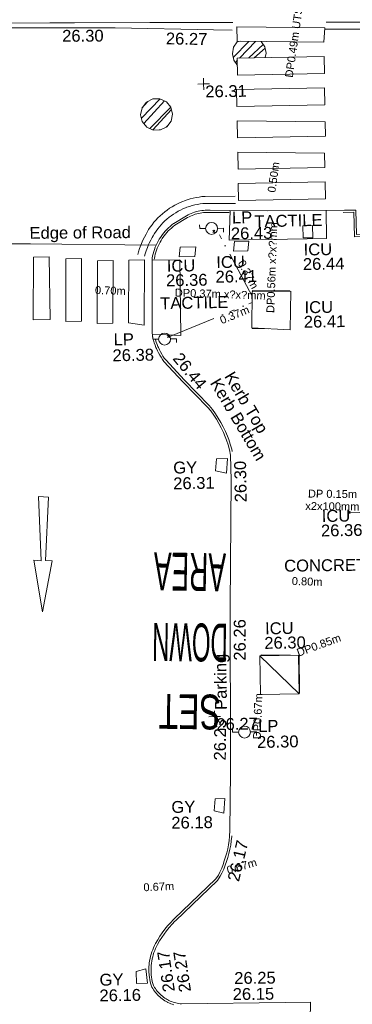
# Model space of a CAD drawing. Header units: millimetres. Extents: x -290717 to 520720, y -103372 to 287762.
# Tile 219 of 256: x 42314 to 52826, y -33671 to -2553. Entities that reach past the tile are written whole.
import ezdxf

# ---------------------------------------------------------------- set-up
doc = ezdxf.new("R2010")
doc.units = ezdxf.units.MM
for name, pattern in [('IMPORT-HIDDEN2 _3_', [4762.5, 3175, -1587.5]), ('IMPORT-UG_DRAINAGE_UNIDENTIFIED_QLB2 _2_', [2700, 1500, -300.0000000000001, 0, -250, 150, -300.0000000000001, 0, -200]), ('IMPORT-UG_ELEC_LV_QLB2 _2_', [2700, 1500, -300.0000000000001, 0, -250, 150, -300.0000000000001, 0, -200]), ('IMPORT-UG_ELEC_STREET LIGHTING_QLB2 _2_', [2700, 1500, -300.0000000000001, 0, -250, 150, -300.0000000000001, 0, -200])]:
    doc.linetypes.add(name, pattern=pattern)
for name, color, linetype, lineweight, true_color in [('00_TOPO_FURN_LAMP_POST', 7, 'Continuous', 9, 0x666666), ('00_UAV_FURN_LAMP_POST', 7, 'Continuous', 9, 0xa50000), ('00_UAV_KERB_BOTTOM', 1, 'Continuous', 9, 0xff0000), ('00_UAV_KERB_TOP', 7, 'Continuous', 9, 0xa500a5), ('00_UAV_LEVEL_SPOT', 7, 'Continuous', 9, 0x666666), ('00_UAV_PARKING', 4, 'Continuous', 9, 0x00ffff), ('00_UAV_ROAD_MARKING_ARROWS', 7, 'Continuous', 9, 0x999999), ('00_UAV_ROAD_MARKING_YELLOW_CONTINUOUS', 40, 'Continuous', 9, 0xffbf00), ('00_UAV_SERV_GULLY', 7, 'Continuous', 9, 0x5252a5), ('00_UAV_SERV_IC', 5, 'Continuous', 9, 0x0000ff), ('12333-PUM-2D-U-0001-C01 - Rev2_REVIT IMPORT_dwg', 7, 'Continuous', 9, 0x767676), ('PUM-CHAMBER EXTENTS', 6, 'IMPORT-HIDDEN2 _3_', 9, 0xff00ff), ('PUM-ELECTRIC-LV-QLB2', 1, 'IMPORT-UG_ELEC_LV_QLB2 _2_', 9, 0xff0000), ('PUM-ELECTRIC-MH', 1, 'Continuous', 9, 0xff0000), ('PUM-ELECTRIC-SL-QLB2', 7, 'IMPORT-UG_ELEC_STREET LIGHTING_QLB2 _2_', 9, 0xff7f7f), ('PUM-UNIDENTIFIED-QLB2', 150, 'IMPORT-UG_DRAINAGE_UNIDENTIFIED_QLB2 _2_', 9, 0x007fff)]:
    doc.layers.add(name, color=color, linetype=linetype, lineweight=lineweight, true_color=true_color)
for name, color, linetype, lineweight in [('00_TOPO_PEDASTRIAN', 7, 'Continuous', 9), ('00_UAV_PEDASTRIAN', 7, 'Continuous', 9), ('00_UAV_ROAD_EDGE', 7, 'Continuous', 9), ('00_UAV_ROAD_TEXT', 7, 'Continuous', 9), ('00_UAV_SURFACE', 7, 'Continuous', 9), ('00_UAV_SURVEY_TEXT', 7, 'Continuous', 9), ('GEN-TEXT', 7, 'Continuous', 9)]:
    doc.layers.add(name, color=color, linetype=linetype, lineweight=lineweight)
doc.styles.add('Arial_1', font='arial.ttf', dxfattribs={"height": 250})
doc.styles.add('Swis721 Lt BT_2', font='swissl.ttf', dxfattribs={"height": 375})
doc.styles.add('Swis721 Lt BT_3', font='swissl.ttf', dxfattribs={"width": 0.5, "height": 1200})
doc.styles.add('Swis721 Lt BT_4', font='swissl.ttf', dxfattribs={"width": 0.4500000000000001, "height": 1200})
doc.styles.add('Swis721 Lt BT_5', font='swissl.ttf', dxfattribs={"width": 0.6530000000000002, "height": 1100})
pattern_1 = [(45, (-533641079.65, -725615854.3560001), (-265.1650429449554, 265.1650429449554), []), (45, (-533640902.873, -725615854.3560001), (-265.1650429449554, 265.1650429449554), [])]

# ---------------------------------------------------------------- blocks, each defined once
blk = doc.blocks.new('12333-PUM-2D-U-0001-C01 - Rev2_REVIT IMPORT_dwg_MSL_Lamp_Post_SYM-2077240-Site Location Plan Existing')
at = {"layer": '00_TOPO_FURN_LAMP_POST', "color": 254, "true_color": 0xcccccc, "flags": 128}
for points in [[(-500.1060478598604, 0), (-1000.212095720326, 0), (-1000.212095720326, 316.7338303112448)], [(500.1060478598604, 0), (1000.21209571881, 0), (1000.21209571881, -316.7338303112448)]]:
    blk.add_lwpolyline(points, dxfattribs=at)
at = {"layer": '00_TOPO_FURN_LAMP_POST', "color": 254, "true_color": 0xcccccc}
blk.add_circle((0, 0), 500.1060478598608, dxfattribs=at)
blk = doc.blocks.new('12333-PUM-2D-U-0001-C01 - Rev2_REVIT IMPORT_dwg_UAV-2077255-Site Location Plan Existing')
at = {"layer": '00_UAV_LEVEL_SPOT', "color": 254, "true_color": 0xcccccc, "flags": 128}
for points in [[(0, -500.0000000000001), (0, 0), (-500.0000000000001, 0)], [(500.0000000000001, 0), (0, 0), (0, 500.0000000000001)]]:
    blk.add_lwpolyline(points, dxfattribs=at)
blk = doc.blocks.new('12333-PUM-2D-U-0001-C01 - Rev2_REVIT IMPORT_dwg_MGS62954_T2_Galway_ITM_3d_Rev1-2077680-Site Location Plan Existing')
at = {"layer": '00_TOPO_PEDASTRIAN', "color": 254, "true_color": 0xcccccc}
for p, q in [((533944487.1, 725542643.4000002), (533944525.2, 725544624.6)), ((533945020.5000001, 725544624.6000001), (533944525.2, 725544624.6)), ((533945020.5000001, 725542643.4000002), (533945020.5000001, 725544624.6000001)), ((533945515.8000001, 725542567.2000002), (533945553.9000001, 725544548.4000002)), ((533946049.2, 725544548.4), (533945553.9000001, 725544548.4000002)), ((533946011.1000001, 725542567.2000002), (533946049.2, 725544548.4)), ((533946506.4000001, 725542491), (533946544.5, 725544472.2)), ((533947039.8000001, 725544472.2), (533946544.5, 725544472.2)), ((533947001.7, 725542491), (533947039.8000001, 725544472.2)), ((533947497.0000001, 725542491.0000001), (533947535.1, 725544472.2)), ((533948030.4, 725544472.2), (533947535.1, 725544472.2)), ((533947992.3000002, 725542414.8000002), (533948030.4, 725544472.2)), ((533945020.5000001, 725542643.4000002), (533944487.1, 725542643.4000002)), ((533946011.1000001, 725542567.2000002), (533945515.8000001, 725542567.2000002)), ((533947001.7, 725542491), (533946506.4000001, 725542491)), ((533947992.3000002, 725542414.8000002), (533947497.0000001, 725542491.0000001))]:
    blk.add_line(p, q, dxfattribs=at)
at = {"layer": '00_UAV_KERB_BOTTOM', "color": 254, "true_color": 0xcccccc, "flags": 128}
for points in [[(533950736.7804605, 725545989.3569915), (533950132.0900854, 725546005.4598573), (533950094.1242148, 725546007.8653365), (533950037.5331977, 725546009.4648867), (533949980.9248381, 725546008.6932474), (533949924.3984467, 725546005.5517732), (533949868.0531899, 725546000.0459753), (533949811.9879164, 725545992.1855121), (533949756.3009837, 725545981.9841739), (533949701.0900853, 725545969.4598575), (533949645.2789108, 725545954.2890987), (533949591.3251473, 725545937.1399534), (533949538.136842, 725545917.7465019), (533949485.8073054, 725545896.1427667), (533949434.428341, 725545872.366648), (533949384.0900854, 725545846.4598573), (533948979.0900856, 725545610.4598573), (533948971.088802, 725545604.8621589), (533948913.9823021, 725545562.8489158), (533948858.6852262, 725545518.4811535), (533948805.2945845, 725545471.836708), (533948753.9040419, 725545422.9974097), (533948704.6037553, 725545372.0489392), (533948657.4802137, 725545319.0806772), (533948612.6160881, 725545264.1855485), (533948570.0900854, 725545207.4598575), (533948548.273298, 725545176.3190839), (533948509.4832006, 725545116.9760703), (533948473.2121561, 725545056.06075), (533948439.5237962, 725544993.6799891), (533948408.477222, 725544929.9432244), (533948380.1268996, 725544864.9622723), (533948354.5225652, 725544798.8511312), (533948331.7091372, 725544731.7257825), (533948311.7266384, 725544663.7039869), (533948294.6101248, 725544594.9050778), (533948280.3896248, 725544525.449752), (533948274.7419983, 725544490.4680808)], [(533956957.2708976, 725545150.1752819), (533954750.0900853, 725545156.4598573), (533954739.0900854, 725545931.4598575), (533954384.6355948, 725545933.7946751)], [(533948267.6477838, 725541957.2822267), (533948274.8718188, 725541925.7418672), (533948295.7771144, 725541849.3279456), (533948319.8639554, 725541773.8564746), (533948347.0900854, 725541699.4598573), (533948360.1567115, 725541666.845016), (533948391.8286727, 725541594.2295516), (533948426.5136723, 725541523.0040672), (533948464.1508609, 725541453.2935165), (533948504.6742103, 725541385.2201959), (533948548.0126285, 725541318.903529), (533948594.0900854, 725541254.4598575), (533949180.0900855, 725540599.4598575), (533949945.4398559, 725539785.5551492), (533950049.5560428, 725539661.4361877), (533950137.2248437, 725539531.5386792), (533950219.3772011, 725539398.0839247), (533950295.8689918, 725539261.3060491), (533950366.5660233, 725539121.445007), (533950431.3442687, 725538978.7461623), (533950490.0900853, 725538833.4598573), (533950528.6370805, 725538727.2685813), (533950576.7667665, 725538578.1286649), (533950618.6089033, 725538427.1041075), (533950645.3824745, 725538256.4534836)], [(533950406.5040748, 725526226.4049691), (533950404.7939532, 725526206.1649225), (533950388.2727191, 725526075.9263481), (533950366.3121516, 725525946.4938525), (533950338.9507769, 725525818.0945041), (533950306.2365959, 725525690.9535595), (533950268.2270007, 725525565.2940667), (533950224.9886731, 725525441.3364751), (533950183.5952229, 725525320.9124568), (533950140.6948515, 725525206.6677225), (533950081.0157391, 725525085.8014199), (533950030.0294461, 725524992.9492552), (533949941.7830805, 725524870.6826469), (533948597.7048924, 725523623.8325347), (533948583.6250276, 725523610.2697823), (533948487.5080935, 725523513.1411537), (533948395.5427951, 725523412.072764), (533948307.8904708, 725523307.2419213), (533948224.7048924, 725523198.8325347), (533948151.1044114, 725523094.4127623), (533948076.9687212, 725522979.6245441), (533948007.7048925, 725522861.8325347), (533947973.1397697, 725522798.5914624), (533947941.2141779, 725522733.8832823), (533947912.0262877, 725522667.8949573), (533947885.6273043, 725522600.7422532), (533947862.0635408, 725522532.5429788), (533947841.3763357, 725522463.4167786), (533947823.6019819, 725522393.4849236), (533947808.7716613, 725522322.8700984), (533947796.9113915, 725522251.6961848), (533947788.0419791, 725522180.088046), (533947785.7188318, 725522151.5918276), (533947782.1789844, 725522108.1713074), (533947779.3326932, 725522036.0721354), (533947779.5080982, 725521963.9170163), (533947782.7048924, 725521891.8325347), (533947784.272485, 725521869.9826034), (533947791.398665, 725521798.18003), (533947801.5253735, 725521726.7388532), (533947814.6348454, 725521655.7844049), (533947830.7040821, 725521585.4411633), (533947849.7048925, 725521515.8325346), (533947865.938662, 725521484.9038464), (533947890.6359626, 725521441.6675694), (533947917.1221472, 725521399.5034335), (533947945.3507493, 725521358.485409), (533947975.2722468, 725521318.6854557), (533948006.8341472, 725521280.1733956), (533948039.9810802, 725521243.0167925), (533948074.6548946, 725521207.2808317), (533948110.794761, 725521173.0282059), (533948148.3372777, 725521140.3190061), (533948187.2165822, 725521109.2106152), (533948227.3644674, 725521079.7576078), (533948268.7104998, 725521052.011655), (533948311.1821447, 725521026.021432), (533948354.7048924, 725521001.8325348), (533948365.4838072, 725520996.2043456), (533948410.2075329, 725520974.3155205), (533948455.8086374, 725520954.3187313), (533948502.2071204, 725520936.249058), (533948549.3215835, 725520920.1382022)]]:
    blk.add_lwpolyline(points, dxfattribs=at)
at = {"layer": '00_UAV_KERB_TOP', "color": 254, "true_color": 0xcccccc, "flags": 128}
for points in [[(533950736.4335051, 725545919.3414148), (533950128.9441845, 725545935.5188165), (533950090.921223, 725545937.927913), (533950037.0211371, 725545939.4514036), (533949983.3450872, 725545938.7197354), (533949929.7467594, 725545935.7409894), (533949876.3201833, 725545930.5203911), (533949823.1590875, 725545923.0670996), (533949770.3567345, 725545913.3941902), (533949717.4401858, 725545901.3903353), (533949665.0855984, 725545887.133718), (533949613.9266363, 725545870.8728974), (533949563.493482, 725545852.4840256), (533949513.8746122, 725545831.9993625), (533949465.157075, 725545809.4548451), (533949417.7509116, 725545785.057068), (533949016.8398589, 725545551.4397634), (533949011.8991684, 725545547.9832559), (533948956.6455709, 725545507.3331927), (533948903.6358294, 725545464.8006794), (533948852.4536631, 725545420.0856566), (533948803.1888632, 725545373.2665703), (533948755.9278567, 725545324.4255561), (533948710.7535555, 725545273.6482981), (533948667.7452106, 725545221.0238775), (533948626.7743075, 725545166.372543), (533948606.2499739, 725545137.0765879), (533948568.8783605, 725545079.9036415), (533948534.1076484, 725545021.508051), (533948501.8127899, 725544961.7076373), (533948472.0504408, 725544900.6073102), (533948444.8728144, 725544838.3142607), (533948420.3275897, 725544774.9377718), (533948398.4578272, 725544710.5890278), (533948379.3018938, 725544645.3809178), (533948362.8933959, 725544579.4278393), (533948349.2611191, 725544512.845496), (533948345.4492133, 725544489.234367)], [(533956957.4016575, 725545079.0127801), (533954681.073495, 725545086.6774231), (533954670.0701519, 725545861.9129782), (533954341.1724054, 725545864.0794516)], [(533948336.0569695, 725541972.141741), (533948342.777584, 725541942.7993305), (533948362.9090223, 725541869.2140448), (533948386.1042339, 725541796.536323), (533948412.462774, 725541724.5104342), (533948424.7423127, 725541693.8601955), (533948455.4050126, 725541623.5587009), (533948488.8060678, 725541554.9697908), (533948525.0500298, 725541487.8397357), (533948564.0733146, 725541422.2863045), (533948605.8074622, 725541358.4245006), (533948648.8083284, 725541298.2837317), (533949231.6801105, 725540646.7802893), (533949997.7944552, 725539832.0625008), (533950105.5340335, 725539703.624023), (533950196.0670126, 725539569.482706), (533950279.7566864, 725539433.530614), (533950357.6798674, 725539294.1932148), (533950429.6998519, 725539151.7149543), (533950495.690292, 725539006.3457874), (533950555.4586825, 725538858.5305197), (533950594.8666119, 725538749.9674964), (533950643.8340797, 725538598.2315383), (533950687.1403123, 725538441.9224892), (533950697.9809237, 725538372.8260999)], [(533950476.2555434, 725526220.5115297), (533950474.4219719, 725526198.810398), (533950457.5316867, 725526065.6625559), (533950435.0805643, 725525933.3387989), (533950407.1079913, 725525802.0712677), (533950373.6630415, 725525672.0902503), (533950334.8043884, 725525543.6237772), (533950291.1354693, 725525418.4317467), (533950249.4734834, 725525297.2264897), (533950205.0025099, 725525178.799204), (533950143.1070508, 725525053.4442015), (533950089.3125729, 725524955.4779946), (533949994.4798146, 725524824.0858444), (533948645.793909, 725523572.9613283), (533948632.7915474, 725523560.4365056), (533948538.2954015, 725523464.9457251), (533948448.303769, 725523366.0463623), (533948362.5325502, 725523263.465293), (533948281.1031507, 725523157.3445998), (533948209.1371776, 725523055.2437652), (533948136.566609, 725522942.878908), (533948068.6024731, 725522827.2971923), (533948035.2666802, 725522766.3053279), (533948004.6382473, 725522704.2262863), (533947976.6366295, 725522640.9198997), (533947951.3105702, 725522576.4964577), (533947928.7044996, 725522511.0689808), (533947908.8580769, 725522444.7522507), (533947891.8061195, 725522377.6626097), (533947877.578542, 725522309.9177558), (533947866.2003046, 725522241.6365367), (533947857.6913686, 725522172.9387408), (533947855.4760617, 725522145.7653171), (533947852.0666613, 725522103.944887), (533947849.3360507, 725522034.7760146), (533947849.5043268, 725521965.5534686), (533947852.5938194, 725521895.8885303), (533947854.0246428, 725521875.9449605), (533947860.9116297, 725521806.5524683), (533947870.6267623, 725521738.0148481), (533947883.203431, 725521669.9441746), (533947898.6195716, 725521602.4598671), (533947915.2275215, 725521541.617377), (533947927.3399218, 725521518.5407499), (533947950.6912378, 725521477.6608177), (533947975.6175027, 725521437.9799638), (533948002.1835647, 725521399.37772), (533948030.3428179, 725521361.9218084), (533948060.0458615, 725521325.6779392), (533948091.2405864, 725521290.709696), (533948123.8722659, 725521257.0784256), (533948157.8836536, 725521224.8431286), (533948193.2150814, 725521194.0603564), (533948229.8045664, 725521164.7841126), (533948267.5879182, 725521137.0657576), (533948306.4988515, 725521110.9539188), (533948346.4691036, 725521086.4944054), (533948387.9129657, 725521063.4609029), (533948397.0748586, 725521058.6770388), (533948439.6623333, 725521037.8337444), (533948482.5777337, 725521019.0146776), (533948526.2435508, 725521002.0092287), (533948570.5831795, 725520986.8472313), (533948615.5188336, 725520973.5552843), (533948660.9716806, 725520962.1567066), (533948706.8619807, 725520952.6714948), (533948753.1092263, 725520945.11629), (533948797.0509331, 725520939.8157269), (533952073.3874811, 725520926.723473), (533952869.1170418, 725520923.5437344), (533952793.709272, 725518707.0429642)]]:
    blk.add_lwpolyline(points, dxfattribs=at)
at = {"layer": '00_UAV_PARKING', "color": 254, "true_color": 0xcccccc, "flags": 128}
for points in [[(533948274.7419943, 725544490.4680804), (533948239.3010789, 725542160.6059673), (533948242.7469301, 725542080.8594232), (533948267.6477798, 725541957.2822264)], [(533950645.3824745, 725538256.4534836), (533950650.7048923, 725537465.8325346), (533950553.7048926, 725533495.8325347), (533950550.1539819, 725533257.8700655), (533950484.7048924, 725528871.8325348), (533950468.4142115, 725528258.9573699), (533950418.7048925, 725526388.8325346), (533950406.5040748, 725526226.4049691)]]:
    blk.add_lwpolyline(points, dxfattribs=at)
at = {"layer": '00_UAV_PEDASTRIAN', "color": 254, "true_color": 0xcccccc}
for p, q in [((533951078.4, 725551330.2), (533951078.4000001, 725551787.4)), ((533953859.7000002, 725551711.2), (533951078.4000001, 725551787.4)), ((533953821.6000001, 725551254.0000001), (533953859.7000002, 725551711.2)), ((533951078.4, 725551330.2), (533953821.6000001, 725551254.0000001)), ((533951078.4000001, 725550263.4), (533951078.4, 725550796.8000001)), ((533953821.6, 725550796.8000002), (533951078.4, 725550796.8000001)), ((533953821.6, 725550263.4000002), (533953821.6, 725550796.8000002)), ((533951078.4000001, 725550263.4), (533953821.6, 725550263.4000002)), ((533951040.3000001, 725549272.8000001), (533951040.3000001, 725549806.2)), ((533953821.6000001, 725549806.2), (533951040.3000001, 725549806.2)), ((533953821.6000001, 725549272.8000001), (533953821.6000001, 725549806.2)), ((533951040.3000001, 725549272.8000001), (533953821.6000001, 725549272.8000001)), ((533951040.3, 725548815.6), (533953821.6000001, 725548739.4)), ((533951040.3, 725548815.6), (533951040.3, 725548282.2)), ((533953821.6000001, 725548739.4), (533953821.6, 725548282.2000002)), ((533951040.3, 725548282.2), (533953821.6, 725548282.2000002)), ((533951040.3, 725547825), (533953783.5000001, 725547748.8000002)), ((533951040.3, 725547825), (533951040.3, 725547291.6)), ((533953783.5000001, 725547748.8000002), (533953783.5, 725547291.6000001)), ((533951040.3, 725547291.6), (533953783.5, 725547291.6000001)), ((533951040.3, 725546834.4), (533953783.5000001, 725546834.4)), ((533951040.3, 725546834.4), (533951040.3, 725546301)), ((533953783.5000001, 725546834.4), (533953783.5000001, 725546301)), ((533951040.3, 725546301), (533953783.5000001, 725546301))]:
    blk.add_line(p, q, dxfattribs=at)
at = {"layer": '00_UAV_ROAD_EDGE', "color": 254, "true_color": 0xcccccc, "flags": 128}
for points in [[(533954384.6355948, 725545933.7946752), (533951953.1222318, 725545957.2762222), (533950736.7804605, 725545989.3569916)], [(533948408.4772221, 725544929.9432247), (533944442.0900854, 725545046.4598575), (533943410.4583091, 725545058.9535935), (533941185.6516568, 725545085.8974581)]]:
    blk.add_lwpolyline(points, dxfattribs=at)
at = {"layer": '00_UAV_ROAD_MARKING_ARROWS', "color": 254, "true_color": 0xcccccc, "flags": 128}
blk.add_lwpolyline([(533944868.8331283, 725537027.3232088), (533944741.8331282, 725535028.3232088), (533944951.8331282, 725535018.3232089), (533944612.8331283, 725533406.3232088), (533944372.8331282, 725535045.3232088), (533944598.8331282, 725535021.3232087), (533944558.8331283, 725537052.3232089)], close=True, dxfattribs=at)
at = {"layer": '00_UAV_ROAD_MARKING_YELLOW_CONTINUOUS', "color": 254, "true_color": 0xcccccc, "flags": 128}
for points in [[(533950956.0902098, 725551922.8644043), (533948331.0902098, 725551973.8644042), (533945956.9160742, 725552003.926755), (533945172.0902098, 725552013.8644043), (533942393.0902098, 725552057.8644043), (533940957.8229079, 725552087.7658066), (533940329.0902098, 725552100.8644042)], [(533940341.0902098, 725551922.8644043), (533943722.0902099, 725551885.8644042), (533945340.5147306, 725551857.7939192), (533947239.09021, 725551824.8644043), (533950337.7552593, 725551705.0080067), (533950936.0902098, 725551681.8644042)], [(533953901.0902098, 725551883.8644043), (533956519.0902098, 725551843.8644042), (533958900.2716224, 725551796.8158143), (533960163.09021, 725551771.8644043), (533962964.0902098, 725551719.8644042), (533963898.3373261, 725551696.7712319), (533966605.0902098, 725551629.8644042)], [(533966588.0902098, 725551459.8644043), (533962710.0902099, 725551529.8644042), (533961589.7134928, 725551544.0813805), (533959873.0902098, 725551565.8644042), (533956942.0902098, 725551610.8644042), (533956590.6502153, 725551617.4524843), (533953848.0902098, 725551668.8644042)], [(533947827.9401381, 725544648.276261), (533947851.2645896, 725544727.9343385), (533947886.8921897, 725544834.8391949), (533947927.1645239, 725544940.682078), (533947971.3283885, 725545043.5683229), (533947993.8905765, 725545092.0180651), (533948044.2152808, 725545192.0353162), (533948098.0083799, 725545288.6438576), (533948132.1646953, 725545347.4900768), (533948182.4452808, 725545427.3306005), (533948236.3897113, 725545505.5240166), (533948293.5612234, 725545581.3898855), (533948353.8595195, 725545654.7951128), (533948417.1788155, 725545725.6109204), (533948483.4080279, 725545793.7130737), (533948552.4309684, 725545858.9820986), (533948624.1265472, 725545921.3034903), (533948698.3689855, 725545980.5679165), (533948775.0280373, 725546036.6714072), (533948853.9692165, 725546089.5155374), (533948935.0540333, 725546139.0076011), (533949018.1402376, 725546185.0607722), (533949103.0820676, 725546227.5942575), (533949189.730507, 725546266.5334392), (533949277.0295244, 725546301.4484439), (533949330.8055453, 725546320.9161276), (533949420.224386, 725546349.9754976), (533949511.7194319, 725546375.5267881), (533949604.204198, 725546397.2242512), (533949697.5164351, 725546415.0298215), (533949791.4924411, 725546428.9122626), (533949885.9673504, 725546438.8472197), (533949984.7464577, 725546445.0673187), (533950939.3767349, 725546430.9395978)], [(533950936.0902098, 725546208.8644042), (533949990.0902098, 725546222.8644042), (533949904.5683885, 725546217.4791136), (533949819.347097, 725546208.5172645), (533949734.5758423, 725546195.9945793), (533949650.403342, 725546179.9330269), (533949566.9772635, 725546160.3607848), (533949484.4439639, 725546137.3121892), (533949402.9482355, 725546110.8276751), (533949356.0902098, 725546093.8644042), (533949276.5264737, 725546062.043104), (533949198.3650661, 725546026.917933), (533949121.7431089, 725545988.5505127), (533949046.795023, 725545947.0081526), (533948973.6522926, 725545902.3637321), (533948902.4432353, 725545854.6955729), (533948833.2927758, 725545804.0873005), (533948766.3222274, 725545750.6276997), (533948701.6490793, 725545694.4105568), (533948639.38679, 725545635.5344951), (533948579.6445892, 725545574.1028038), (533948522.5272843, 725545510.2232548), (533948468.1350792, 725545444.0079148), (533948416.5633957, 725545375.5729474), (533948367.9027085, 725545305.0384114), (533948322.2383848, 725545232.5280479), (533948291.0902099, 725545178.8644043), (533948240.5246105, 725545088.0522208), (533948193.8061852, 725544995.2022276), (533948174.0902098, 725544952.8644043), (533948133.0911371, 725544857.3510098), (533948096.1277134, 725544760.2045336), (533948063.2647851, 725544661.595404), (533948041.0902099, 725544585.8644042)]]:
    blk.add_lwpolyline(points, dxfattribs=at)
at = {"layer": '00_UAV_SERV_GULLY', "color": 254, "true_color": 0xcccccc}
for p, q in [((533950164, 725537766.6), (533950202.1000001, 725538147.6)), ((533950202.1000001, 725538147.6), (533950545.0000001, 725538147.6)), ((533950545.0000001, 725538147.6), (533950506.9, 725537690.4)), ((533950164, 725537766.6), (533950506.9, 725537690.4)), ((533949935.4000002, 725527022.4000002), (533949973.5000001, 725527403.4000002)), ((533949973.5000001, 725527403.4000002), (533950278.3000001, 725527403.4)), ((533950278.3000001, 725527403.4), (533950240.2, 725526946.2000002)), ((533949935.4000002, 725527022.4000002), (533950240.2, 725526946.2000002)), ((533947382.7000001, 725521993.2), (533947687.5, 725522069.4)), ((533947382.7000001, 725521612.2), (533947382.7000001, 725521993.2)), ((533947687.5, 725522069.4), (533947725.6000001, 725521612.2)), ((533947382.7000001, 725521612.2), (533947725.6000001, 725521612.2))]:
    blk.add_line(p, q, dxfattribs=at)
at = {"layer": '00_UAV_SERV_IC', "color": 254, "true_color": 0xcccccc}
for p, q in [((533953059.6000001, 725545081.8000001), (533953059.6000001, 725545462.8000002)), ((533953059.6000001, 725545462.8000002), (533953364.4000001, 725545462.8000001)), ((533953364.4000001, 725545462.8000001), (533953364.4000001, 725545081.8000001)), ((533950849.8000001, 725544700.8000002), (533950887.9000002, 725545005.6000001)), ((533950887.9000002, 725545005.6000001), (533951345.1, 725545005.6000001)), ((533951307.0000002, 725544700.8000001), (533951345.1, 725545005.6000001)), ((533953059.6000001, 725545081.8000001), (533953364.4000001, 725545081.8000001)), ((533949135.3000001, 725544548.4), (533949173.4000001, 725544853.2000002)), ((533949173.4000001, 725544853.2000002), (533949668.7000001, 725544853.2)), ((533949630.6, 725544548.4), (533949668.7000001, 725544853.2)), ((533951307.0000002, 725544700.8000001), (533950849.8000001, 725544700.8000002)), ((533949630.6, 725544548.4), (533949135.3000001, 725544548.4)), ((533951383.2, 725542262.4), (533951421.3, 725543405.4)), ((533951421.3, 725543405.4), (533952640.5, 725543405.4)), ((533952602.4000001, 725542186.2000002), (533952640.5, 725543405.4)), ((533952602.4000001, 725542186.2000002), (533951383.2, 725542262.4)), ((533951459.4, 725531899.2000002), (533952678.6, 725531899.2000002)), ((533951459.4, 725531899.2000002), (533951459.4, 725530680.0000001)), ((533951459.4, 725531899.2000002), (533952678.6, 725530680.0000001)), ((533952678.6, 725531899.2000002), (533952678.6, 725530680.0000001)), ((533952678.6, 725530680.0000001), (533951459.4, 725530680.0000001))]:
    blk.add_line(p, q, dxfattribs=at)
at = {"layer": '00_UAV_SURFACE', "color": 254, "true_color": 0xcccccc, "flags": 128}
for points in [[(533950768.3619038, 725545988.5240376), (533950716.1954322, 725545050.3487573), (533953793.8261201, 725545048.9980404), (533953796.9442293, 725545939.4701129)], [(533948274.3105717, 725544462.1066546), (533949152.0902098, 725544456.3473411), (533949142.7618663, 725542067.4546019), (533948240.7895222, 725542126.1592621)]]:
    blk.add_lwpolyline(points, dxfattribs=at)
at = {"xscale": 0.375, "yscale": 0.375, "zscale": 0.375}
for name, p in [('12333-PUM-2D-U-0001-C01 - Rev2_REVIT IMPORT_dwg_UAV-2077255-Site Location Plan Existing', (533950000.0000001, 725550000)), ('12333-PUM-2D-U-0001-C01 - Rev2_REVIT IMPORT_dwg_MSL_Lamp_Post_SYM-2077240-Site Location Plan Existing', (533950171.0902098, 725545428.8644042)), ('12333-PUM-2D-U-0001-C01 - Rev2_REVIT IMPORT_dwg_MSL_Lamp_Post_SYM-2077240-Site Location Plan Existing', (533948625.0902098, 725541958.8644042)), ('12333-PUM-2D-U-0001-C01 - Rev2_REVIT IMPORT_dwg_UAV-2077255-Site Location Plan Existing', (533950000.0000001, 725530000)), ('12333-PUM-2D-U-0001-C01 - Rev2_REVIT IMPORT_dwg_MSL_Lamp_Post_SYM-2077240-Site Location Plan Existing', (533950934.7048923, 725529495.8325347))]:
    blk.add_blockref(name, p, dxfattribs=at)
at = {"layer": '00_UAV_FURN_LAMP_POST', "color": 251, "true_color": 0x666666, "char_height": 375, "attachment_point": 1, "line_spacing_factor": 1.005061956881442, "style": 'Swis721 Lt BT_2'}
for s, insert, width in [('LP', (533950821.1563337, 725545947.8140402), 707.5855621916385), ('26.43', (533950778.4115067, 725545445.9001223), 1495.902363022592), ('LP', (533947013.4269304, 725542163.1263841), 707.5855621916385), ('26.38', (533946970.6821032, 725541661.2124664), 1495.902363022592), ('LP', (533951367.4883024, 725529864.7951694), 707.5855621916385), ('26.30', (533951324.7434752, 725529362.8812516), 1495.902363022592)]:
    blk.add_mtext(s, dxfattribs=dict(at, insert=insert, width=width))
at = {"layer": '00_UAV_KERB_BOTTOM', "color": 251, "true_color": 0x666666, "char_height": 375, "attachment_point": 1, "line_spacing_factor": 1.005061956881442, "style": 'Swis721 Lt BT_2'}
for s, insert, width, rotation in [('Kerb Bottom', (533950350.5542789, 725540735.4236115), 3414.456504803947, 299.74133080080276), ('26.17', (533950309.5626777, 725524843.2447212), 1495.902363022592, 75.73431127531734), ('26.17', (533948223.1933411, 725521300.9937), 1495.902363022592, 97.61318480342), ('26.15', (533950418.1499931, 725521410.958828), 1495.902363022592, 359.47951714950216)]:
    blk.add_mtext(s, dxfattribs=dict(at, insert=insert, width=width, rotation=rotation))
at = {"layer": '00_UAV_KERB_TOP', "color": 251, "true_color": 0x666666, "char_height": 375, "attachment_point": 1, "line_spacing_factor": 1.005061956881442, "style": 'Swis721 Lt BT_2'}
for s, insert, width, rotation in [('26.44', (533949143.9058173, 725541567.5119718), 1495.902363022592, 308.5983251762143), ('Kerb Top', (533950804.4189774, 725540939.1405346), 2493.170605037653, 299.74133080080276), ('26.27', (533948732.7293143, 725521287.0960869), 1495.902363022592, 97.61318480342), ('26.25', (533950474.865115, 725521918.5420688), 1495.902363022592, 359.47951714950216)]:
    blk.add_mtext(s, dxfattribs=dict(at, insert=insert, width=width, rotation=rotation))
at = {"layer": '00_UAV_LEVEL_SPOT', "char_height": 375, "width": 1495.902363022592, "attachment_point": 1, "line_spacing_factor": 1.005061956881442, "style": 'Swis721 Lt BT_2'}
for s, insert in [('26.31', (533950048.475159, 725549946.7845222)), ('26.27', (533950048.475159, 725529946.7845222))]:
    blk.add_mtext(s, dxfattribs=dict(at, insert=insert))
at = {"layer": '00_UAV_PARKING', "color": 251, "true_color": 0x666666, "char_height": 375, "attachment_point": 1, "line_spacing_factor": 1.005061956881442, "style": 'Swis721 Lt BT_2'}
for s, insert, width, rotation in [('26.30', (533950755.1003773, 725536759.2768772), 1495.902363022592, 90.01202062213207), ('26.26', (533950637.2066541, 725531759.2047784), 1495.902363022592, 89.14508750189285), ('Parking', (533950018.6575256, 725530208.6943458), 2037.276551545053, 89.99999999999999), ('26.23', (533949951.6702842, 725528616.531343), 1495.902363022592, 88.47739378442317)]:
    blk.add_mtext(s, dxfattribs=dict(at, insert=insert, width=width, rotation=rotation))
at = {"layer": '00_UAV_ROAD_EDGE', "color": 251, "true_color": 0x666666, "insert": (533944416.9500736, 725545576.062208), "char_height": 375, "width": 3746.879252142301, "attachment_point": 1, "rotation": 359.42423898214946, "line_spacing_factor": 1.005061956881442, "style": 'Swis721 Lt BT_2'}
blk.add_mtext('Edge of Road', dxfattribs=at)
at = {"layer": '00_UAV_ROAD_MARKING_YELLOW_CONTINUOUS', "color": 251, "true_color": 0x666666, "char_height": 375, "width": 1495.902363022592, "attachment_point": 1, "line_spacing_factor": 1.005061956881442, "style": 'Swis721 Lt BT_2'}
for s, insert, rotation in [('26.30', (533945558.4037403, 725551785.9372573), 359.2354812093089), ('26.27', (533948838.727311, 725551646.3328704), 358.05939425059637)]:
    blk.add_mtext(s, dxfattribs=dict(at, insert=insert, rotation=rotation))
at = {"layer": '00_UAV_ROAD_TEXT', "color": 251, "true_color": 0x666666, "attachment_point": 1}
for s, insert, char_height, width, rotation, line_spacing_factor, style in [('AREA', (533950413.167645, 725533949.5763038), 1200, 2446.504362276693, 178.0055974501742, 1.005061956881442, 'Swis721 Lt BT_3'), ('DOWN', (533950438.4129078, 725531731.0222378), 1200, 2674.439551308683, 178.50409720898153, 1.005061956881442, 'Swis721 Lt BT_4'), ('SET', (533950172.6770091, 725529590.1529707), 1100, 2089.261233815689, 178.24554269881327, 1.005061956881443, 'Swis721 Lt BT_5')]:
    blk.add_mtext(s, dxfattribs=dict(at, insert=insert, char_height=char_height, width=width, rotation=rotation, line_spacing_factor=line_spacing_factor, style=style))
at = {"layer": '00_UAV_SERV_GULLY', "color": 251, "true_color": 0x666666, "char_height": 375, "attachment_point": 1, "line_spacing_factor": 1.005061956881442, "style": 'Swis721 Lt BT_2'}
for s, insert, width in [('GY', (533948828.1329981, 725538078.636903), 821.5590755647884), ('26.31', (533948817.5370208, 725537580.950184), 1495.902363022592), ('GY', (533948582.0407419, 725527355.0156947), 821.5590755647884), ('26.18', (533948571.4447646, 725526857.3289758), 1495.902363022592), ('GY', (533946215.9321281, 725521936.0052936), 821.5590755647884), ('26.16', (533946205.3361508, 725521438.3185748), 1495.902363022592)]:
    blk.add_mtext(s, dxfattribs=dict(at, insert=insert, width=width))
at = {"layer": '00_UAV_SERV_IC', "color": 251, "true_color": 0x666666, "char_height": 375, "attachment_point": 1, "line_spacing_factor": 1.005061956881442, "style": 'Swis721 Lt BT_2'}
for s, insert, width in [('ICU', (533953067.9766596, 725544897.4643078), 1021.012723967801), ('ICU', (533948735.125386, 725544458.7130709), 1021.012723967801), ('ICU', (533950301.3734912, 725544547.2967798), 1021.012723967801), ('26.44', (533953036.316801, 725544438.7060522), 1495.902363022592), ('26.36', (533948703.4655272, 725543999.9548153), 1495.902363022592), ('26.41', (533950269.7136324, 725544088.538524), 1495.902363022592), ('ICU', (533953065.1184789, 725543073.0843053), 1021.012723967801), ('26.41', (533953033.45862, 725542614.3260497), 1495.902363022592), ('ICU', (533953492.841019, 725536467.3204076), 1021.012723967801), ('26.36', (533953461.1811601, 725536008.562152), 1495.902363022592), ('ICU', (533951640.3441757, 725532947.5912924), 1021.012723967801), ('26.30', (533951608.6843169, 725532488.8330367), 1495.902363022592)]:
    blk.add_mtext(s, dxfattribs=dict(at, insert=insert, width=width))
at = {"layer": '00_UAV_SURVEY_TEXT', "color": 251, "true_color": 0x666666, "char_height": 375, "attachment_point": 1, "line_spacing_factor": 1.005061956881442, "style": 'Swis721 Lt BT_2'}
for s, insert, width, rotation in [('TACTILE', (533951526.3123275, 725545815.7151718), 2341.205920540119, 0.2860553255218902), ('TACTILE', (533948504.7974182, 725543276.1966945), 2341.205920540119, 0.2860553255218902), ('CONCRETE', (533952278.6740358, 725534917.7225889), 3286.236302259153, 359.7286344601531)]:
    blk.add_mtext(s, dxfattribs=dict(at, insert=insert, width=width, rotation=rotation))
blk = doc.blocks.new('12333-PUM-2D-U-0001-C01 - Rev2_REVIT IMPORT_dwg-1620468-Site Location Plan Existing')
at = {"layer": 'PUM-CHAMBER EXTENTS', "true_color": 0xffaaff}
h = blk.add_hatch(dxfattribs=at)
h.set_pattern_fill('FP_3', color=211, style=0, pattern_type=2)
h.set_pattern_definition(pattern_1)
h.paths.add_polyline_path([(309998.750152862, -65286.03311451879), (310008.0606844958, -65057.55617865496), (310883.1371942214, -65057.55617863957), (310911.621445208, -64914.35617872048), (310871.06664537, -64710.47343185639), (310760.7159159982, -64545.32189429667), (310021.3494295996, -64524.78393635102), (309998.4181587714, -64543.17610719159), (309886.6336602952, -64710.47343185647), (309846.0788604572, -64914.35617872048), (309886.6336602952, -65118.23892558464), (309994.863602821, -65280.21648132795)])
h = blk.add_hatch(dxfattribs=at)
h.set_pattern_fill('FP_3', color=211, style=0, pattern_type=2)
h.set_pattern_definition(pattern_1)
h.paths.add_polyline_path([(307305.2513721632, -67285.18367081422), (307530.4489337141, -67285.18367081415), (307733.3449259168, -67187.47411074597), (307873.753309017, -67011.40756730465), (307923.8644808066, -66791.85617866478), (307873.753309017, -66572.3047900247), (307733.3449259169, -66396.23824658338), (307530.4489337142, -66298.52868651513), (307305.2513721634, -66298.52868651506), (307102.3553799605, -66396.23824658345), (306961.9469968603, -66572.3047900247), (306911.8358250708, -66791.8561786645), (306961.9469968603, -67011.40756730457), (307102.3553799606, -67187.4741107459), (307296.7819206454, -67281.10499792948)])
at = {"layer": 'GEN-TEXT', "color": 253, "true_color": 0xaaaaaa}
for p, q in [((309126.0045487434, -70550.82516011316), (309196.7152268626, -70480.11448199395)), ((309196.7152268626, -70550.82516011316), (309126.0045487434, -70480.11448199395)), ((307635.6607306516, -73844.15911289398), (307706.3714087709, -73773.44843477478)), ((307706.3714087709, -73844.15911289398), (307635.6607306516, -73773.44843477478)), ((313243.9948138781, -79505.7115177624), (313314.7054919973, -79435.00083964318)), ((313314.7054919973, -79505.7115177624), (313243.9948138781, -79435.00083964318))]:
    blk.add_line(p, q, dxfattribs=at)
at = {"layer": 'PUM-CHAMBER EXTENTS', "color": 211, "linetype": 'Continuous', "true_color": 0xffaaff}
blk.add_line((310883.1371942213, -65057.55617863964), (310911.621445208, -64914.35617872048), dxfattribs=at)
at = {"layer": 'PUM-CHAMBER EXTENTS', "color": 211, "linetype": 'Continuous', "true_color": 0xffaaff, "flags": 128}
for points in [[(310021.3494295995, -64524.78393635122), (310002.1239591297, -64537.62998501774), (309886.6336602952, -64710.47343185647), (309846.0788604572, -64914.35617872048), (309886.6336602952, -65118.23892558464), (309998.7501528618, -65286.03311451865)], [(310911.621445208, -64914.35617872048), (310871.06664537, -64710.47343185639), (310760.7159159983, -64545.32189429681)]]:
    blk.add_lwpolyline(points, dxfattribs=at)
blk.add_lwpolyline([(307923.8644808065, -66791.8561786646), (307873.753309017, -66572.30479002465), (307733.3449259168, -66396.2382465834), (307530.4489337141, -66298.52868651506), (307343.3501528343, -66298.52868651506), (307305.2513721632, -66298.52868651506), (307102.3553799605, -66396.2382465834), (306961.9469968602, -66572.30479002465), (306911.8358250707, -66791.8561786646), (306961.9469968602, -67011.40756730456), (307102.3553799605, -67187.47411074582), (307305.2513721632, -67285.18367081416), (307492.3501529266, -67285.18367081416), (307530.4489337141, -67285.18367081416), (307733.3449259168, -67187.47411074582), (307873.753309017, -67011.40756730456)], close=True, dxfattribs=at)
at = {"layer": 'PUM-ELECTRIC-MH', "color": 21, "true_color": 0xffaaaa, "flags": 128}
for points in [[(310346.3280046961, -72448.95617869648), (310347.3501529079, -72409.35617871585), (311533.3501531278, -72442.35617888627)], [(310823.9148948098, -73624.47897505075), (310316.3501528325, -73610.35617871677), (310316.8037092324, -73592.78452598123)], [(311350.1057041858, -83955.15617862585), (310420.3501529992, -83927.35617887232), (310420.0250068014, -83955.15617861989)], [(311610.350152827, -85160.35617864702), (311624.3501529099, -83963.35617871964), (311598.9501528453, -83962.59671028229)]]:
    blk.add_lwpolyline(points, dxfattribs=at)
at = {"layer": 'PUM-ELECTRIC-SL-QLB2', "color": 254, "true_color": 0xffd4d4}
for p, q in [((310337.1388578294, -72584.29502953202), (309265.9254278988, -70494.23860409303)), ((307713.4651312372, -73812.19206447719), (310330.2556879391, -72790.79012620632))]:
    blk.add_line(p, q, dxfattribs=at)
at = {"layer": 'PUM-UNIDENTIFIED-QLB2', "color": 141, "true_color": 0xaad4ff}
blk.add_line((313618.2501528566, -79480.55961955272), (313279.3501529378, -79470.35617870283), dxfattribs=at)
blk.add_blockref('12333-PUM-2D-U-0001-C01 - Rev2_REVIT IMPORT_dwg_MGS62954_T2_Galway_ITM_3d_Rev1-2077680-Site Location Plan Existing', (-533641079.6498471, -725615854.3561786))
at = {"layer": 'PUM-ELECTRIC-LV-QLB2', "char_height": 250, "attachment_point": 2, "line_spacing_factor": 0.9417779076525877, "style": 'Arial_1'}
for s, insert, width, rotation in [('DP0.49m UTSmm', (311716.9799237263, -64278.50860077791), 3379.071464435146, 80.84198246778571), ('0.50m', (310953.5042364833, -68820.08503167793), 1160.025439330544, 80.84198246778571), ('DP0.56m x?x?mm', (310850.1399028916, -71688.5143145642), 3428.043514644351, 86.96073952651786), ('0.70m', (305865.2166249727, -72205.69773337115), 1160.025439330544, 357.0175954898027), ('DP0.37m x?x?mm', (309335.0421307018, -72378.24489933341), 3428.043514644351, 357.0175954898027), ('0.80m', (311923.3153002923, -81508.54863036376), 1160.025439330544, 357.0346441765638), ('DP0.85m', (312207.3773937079, -83531.87066093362), 1738.507782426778, 19.15735974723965), ('DP0.67m', (310153.726407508, -85858.9478459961), 1738.507782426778, 86.9866703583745), ('0.67m', (309659.8392323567, -90474.055074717), 1160.025439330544, 15.240234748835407), ('0.67m', (307056.4731877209, -91070.4173519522), 1160.025439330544, 1.6469603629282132)]:
    blk.add_mtext(s, dxfattribs=dict(at, insert=insert, width=width, rotation=rotation))
at = {"layer": 'PUM-ELECTRIC-SL-QLB2', "char_height": 250, "width": 1160.025439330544, "attachment_point": 2, "line_spacing_factor": 0.9417779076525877, "style": 'Arial_1'}
for insert, rotation in [((310335.4693937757, -71842.03075645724), 297.1364316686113), ((309724.1823578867, -73050.62315796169), 21.322004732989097)]:
    blk.add_mtext('0.37m', dxfattribs=dict(at, insert=insert, rotation=rotation))
at = {"layer": 'PUM-UNIDENTIFIED-QLB2', "insert": (312770.5324118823, -78753.8933142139), "char_height": 250, "width": 2038.461589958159, "attachment_point": 2, "rotation": 358.27548672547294, "line_spacing_factor": 0.9417779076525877, "style": 'Arial_1'}
blk.add_mtext('DP 0.15m\\Px2x100mm', dxfattribs=at)

msp = doc.modelspace()

# ---------------------------------------------------------------- block references
at = {"layer": '12333-PUM-2D-U-0001-C01 - Rev2_REVIT IMPORT_dwg', "color": 254, "linetype": 'IMPORT-UG_ELEC_STREET LIGHTING_QLB2 _2_', "true_color": 0xffd4d4, "rotation": 0.9999999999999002}
msp.add_blockref('12333-PUM-2D-U-0001-C01 - Rev2_REVIT IMPORT_dwg-1620468-Site Location Plan Existing', (-261895.0770586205, 55869.5817132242), dxfattribs=at)

doc.saveas('drawing.dxf')
